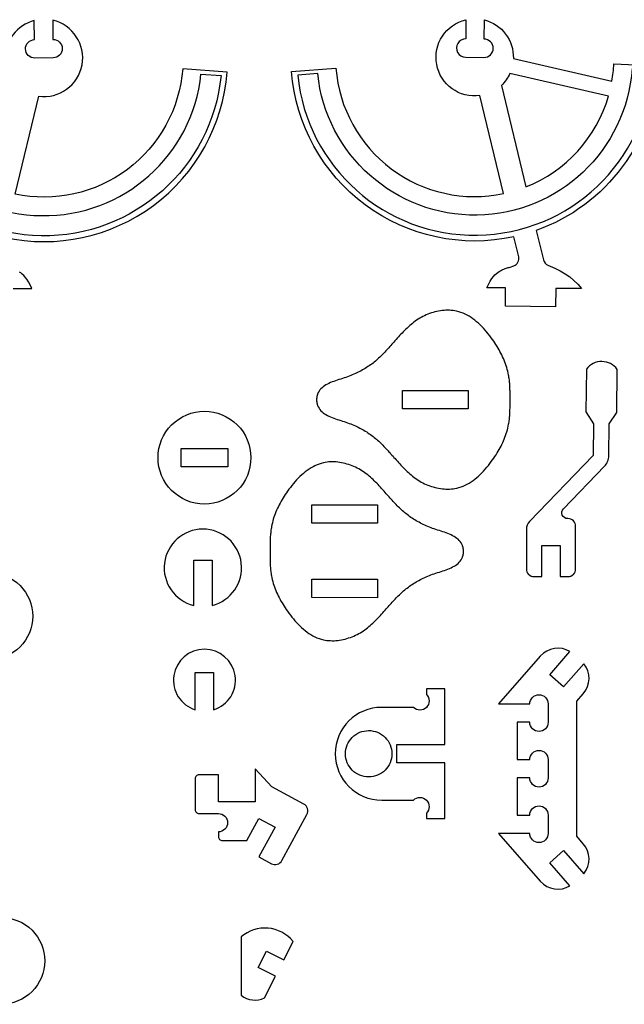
# Model space of a CAD drawing. Extents: x 792.4 to 836.1, y 6.7 to 36.6.
# Tile 7 of 8: x 815.2 to 823.4, y 23.2 to 36.6. Entities that reach past the tile are written whole.
import ezdxf

# ---------------------------------------------------------------- set-up
doc = ezdxf.new("R2010")
doc.units = 0
for name, color, linetype in [('EXTERNAL_CUT', 1, 'CONTINUOUS'), ('INTERNAL_CUT', 5, 'CONTINUOUS'), ('POCKET_CUT_1_1MM', 3, 'CONTINUOUS')]:
    doc.layers.add(name, color=color, linetype=linetype)

msp = doc.modelspace()

# ---------------------------------------------------------------- linework, layer by layer
at = {"layer": 'EXTERNAL_CUT', "flags": 128}
for points in [[(817.999, 35.914), (817.396, 35.961, -0.45294), (815.119, 34.258), (815.439, 35.588, 0.955312), (815.629, 36.621), (815.632, 36.36, -1), (815.635, 36.11), (815.386, 36.107, -0.414214), (815.259, 36.23, -0.414214), (815.383, 36.357), (815.379, 36.617, 0.349016), (814.985, 36.096)], [(818.873, 35.922), (819.476, 35.969, 0.45294), (821.753, 34.265), (821.433, 35.596, -0.955312), (821.243, 36.628), (821.24, 36.367, 1), (821.237, 36.118), (821.487, 36.115, 0.414214), (821.613, 36.238, 0.414214), (821.49, 36.364), (821.493, 36.625, -0.349016), (821.887, 36.103), (823.226, 35.795, 0.030871), (823.252, 36.027), (823.855, 35.999, -0.304486), (822.198, 33.764), (822.295, 33.363, 0.237553), (822.356, 33.291), (822.45, 33.251), (822.522, 33.215), (822.59, 33.175), (822.652, 33.132), (822.71, 33.084), (822.763, 33.032), (822.811, 32.973), (822.463, 32.976), (822.461, 32.727), (821.778, 32.733), (821.78, 32.982), (821.526, 32.985), (821.548, 33.03), (821.572, 33.074), (821.594, 33.109), (821.616, 33.138), (821.636, 33.161), (821.656, 33.18), (821.675, 33.194), (821.693, 33.207), (821.71, 33.217), (821.727, 33.226), (821.743, 33.233), (821.759, 33.24), (821.774, 33.246), (821.789, 33.25), (821.803, 33.255), (821.816, 33.259), (821.829, 33.262), (821.842, 33.266), (821.891, 33.283, 0.38801), (821.96, 33.407), (821.895, 33.678, -0.454969), (818.873, 35.922)], [(814.978, 33.67, 0.454969), (817.999, 35.914)], [(822.168, 29.06), (822.273, 29.06), (822.273, 29.481), (822.522, 29.481), (822.522, 29.06), (822.628, 29.06, 0.414214), (822.733, 29.165), (822.733, 29.743, 0.414214), (822.628, 29.848), (822.623, 29.848, -0.661891), (822.566, 29.982), (823.124, 30.559, 0.19179), (823.183, 30.703), (823.187, 31.136), (823.294, 31.292), (823.299, 31.876, 0.5), (822.879, 31.88), (822.873, 31.297), (822.977, 31.138), (822.972, 30.705), (822.107, 29.809, 0.194384), (822.063, 29.7), (822.063, 29.165, 0.414214), (822.168, 29.06)], [(818.321, 30.677, -0.414214), (817.69, 30.046, -0.414214), (817.06, 30.677, -0.414214), (817.69, 31.307, -0.414214), (818.321, 30.677)], [(817.544, 28.669), (817.544, 29.285), (817.794, 29.285), (817.794, 28.669, 0.886757), (817.669, 29.705, 0.886757), (817.544, 28.669)], [(815.358, 28.522, -0.414214), (814.768, 27.932, -0.414214), (814.178, 28.522, -0.414214), (814.768, 29.112, -0.414214), (815.358, 28.522)], [(817.566, 27.25), (817.566, 27.756), (817.815, 27.756), (817.815, 27.25, 0.859604), (817.69, 28.072, 0.859604), (817.566, 27.25)], [(822.656, 28.04, 0.365977), (822.253, 27.979), (821.687, 27.33), (822.11, 27.33, -0.414214), (822.235, 27.455, -0.414214), (822.359, 27.33), (822.359, 27.08, -0.414214), (822.235, 26.955, -0.414214), (822.11, 27.08), (821.939, 27.08), (821.939, 26.574), (822.11, 26.574, -0.414214), (822.235, 26.699, -0.414214), (822.359, 26.574), (822.359, 26.325, -0.414214), (822.235, 26.2, -0.414214), (822.11, 26.325), (821.939, 26.325), (821.939, 25.819), (822.11, 25.819, -0.414214), (822.235, 25.944, -0.414214), (822.359, 25.819), (822.359, 25.569, -0.414214), (822.235, 25.445, -0.414214), (822.11, 25.569), (821.687, 25.569), (822.253, 24.92, 0.365977), (822.656, 24.859), (822.382, 25.172), (822.57, 25.336), (822.844, 25.023, 0.365977), (822.837, 25.43), (822.749, 25.531), (822.749, 27.368), (822.837, 27.469, 0.365977), (822.844, 27.876), (822.57, 27.563), (822.382, 27.727), (822.656, 28.04)], [(820.956, 26.777), (820.956, 27.533), (820.706, 27.533), (820.706, 27.459, -1), (820.53, 27.283), (820.098, 27.283, 1), (820.098, 26.022), (820.53, 26.022, -1), (820.706, 25.845), (820.706, 25.772), (820.956, 25.772), (820.956, 26.528), (820.302, 26.528), (820.302, 26.777), (820.956, 26.777)], [(817.565, 26.313), (817.565, 25.893, 0.414214), (817.617, 25.841), (817.88, 25.841, -1), (817.88, 25.591), (817.88, 25.525, 0.414214), (817.933, 25.473), (818.265, 25.473), (818.429, 25.775), (818.649, 25.656), (818.429, 25.252), (818.6, 25.159, 0.414214), (818.742, 25.201), (819.082, 25.827, 0.414214), (819.04, 25.969), (818.607, 26.205), (818.379, 26.45), (818.379, 25.998), (817.88, 25.998), (817.88, 26.366), (817.617, 26.366, 0.414214), (817.565, 26.313)], [(815.521, 23.838, -0.414214), (814.931, 23.248, -0.414214), (814.341, 23.838, -0.414214), (814.931, 24.428, -0.414214), (815.521, 23.838)], [(818.188, 24.163), (818.188, 23.37, 0.278069), (818.507, 23.334), (818.655, 23.629), (818.421, 23.747), (818.533, 23.97), (818.768, 23.852), (818.894, 24.103, 0.423887), (818.188, 24.163)]]:
    msp.add_lwpolyline(points, format="xyb", dxfattribs=at)
for points in [[(815.092, 32.975), (815.347, 32.977), (815.324, 33.023), (815.301, 33.066), (815.278, 33.101), (815.256, 33.13), (815.236, 33.153), (815.216, 33.172), (815.198, 33.187), (815.18, 33.199)], [(821.842, 31.465), (821.842, 31.481), (821.842, 31.498), (821.842, 31.515), (821.842, 31.532), (821.842, 31.549), (821.842, 31.566), (821.842, 31.583), (821.841, 31.599), (821.841, 31.616), (821.84, 31.633), (821.839, 31.65), (821.838, 31.667), (821.837, 31.683), (821.835, 31.7), (821.834, 31.717), (821.832, 31.734), (821.83, 31.75), (821.827, 31.767), (821.825, 31.783), (821.822, 31.799), (821.817, 31.825), (821.811, 31.851), (821.804, 31.876), (821.797, 31.901), (821.789, 31.926), (821.781, 31.951), (821.772, 31.975), (821.762, 32), (821.752, 32.024), (821.741, 32.048), (821.73, 32.072), (821.718, 32.096), (821.705, 32.119), (821.692, 32.143), (821.679, 32.166), (821.665, 32.189), (821.65, 32.212), (821.636, 32.235), (821.62, 32.258), (821.604, 32.28), (821.585, 32.307), (821.566, 32.333), (821.545, 32.359), (821.525, 32.384), (821.503, 32.409), (821.481, 32.434), (821.459, 32.457), (821.436, 32.48), (821.412, 32.502), (821.388, 32.523), (821.363, 32.543), (821.338, 32.562), (821.312, 32.58), (821.286, 32.597), (821.259, 32.612), (821.231, 32.626), (821.203, 32.639), (821.174, 32.65), (821.145, 32.659), (821.115, 32.666), (821.092, 32.671), (821.068, 32.675), (821.043, 32.677), (821.019, 32.679), (820.994, 32.679), (820.97, 32.679), (820.945, 32.677), (820.92, 32.675), (820.895, 32.672), (820.87, 32.668), (820.846, 32.663), (820.821, 32.657), (820.797, 32.65), (820.773, 32.643), (820.749, 32.634), (820.725, 32.625), (820.702, 32.616), (820.679, 32.605), (820.657, 32.594), (820.635, 32.582), (820.614, 32.57), (820.593, 32.557), (820.573, 32.544), (820.554, 32.53), (820.534, 32.516), (820.516, 32.501), (820.497, 32.486), (820.479, 32.471), (820.461, 32.455), (820.443, 32.438), (820.426, 32.422), (820.409, 32.405), (820.392, 32.388), (820.375, 32.37), (820.359, 32.353), (820.342, 32.335), (820.326, 32.317), (820.31, 32.299), (820.294, 32.281), (820.278, 32.262), (820.264, 32.247), (820.251, 32.232), (820.237, 32.217), (820.224, 32.202), (820.21, 32.186), (820.196, 32.171), (820.183, 32.156), (820.169, 32.141), (820.155, 32.127), (820.141, 32.112), (820.127, 32.097), (820.113, 32.083), (820.099, 32.069), (820.085, 32.055), (820.071, 32.041), (820.056, 32.027), (820.041, 32.014), (820.027, 32.001), (820.012, 31.988), (819.996, 31.976), (819.98, 31.962), (819.963, 31.949), (819.946, 31.937), (819.928, 31.924), (819.911, 31.913), (819.893, 31.901), (819.875, 31.89), (819.856, 31.879), (819.838, 31.868), (819.819, 31.858), (819.8, 31.847), (819.78, 31.838), (819.76, 31.828), (819.74, 31.819), (819.719, 31.81), (819.699, 31.801), (819.677, 31.792), (819.656, 31.784), (819.634, 31.776), (819.612, 31.768), (819.588, 31.76), (819.565, 31.753), (819.541, 31.745), (819.518, 31.737), (819.494, 31.73), (819.471, 31.722), (819.448, 31.713), (819.425, 31.705), (819.403, 31.696), (819.382, 31.686), (819.361, 31.676), (819.341, 31.665), (819.322, 31.653), (819.304, 31.64), (819.288, 31.627), (819.273, 31.612), (819.259, 31.596), (819.247, 31.579), (819.236, 31.561), (819.228, 31.541), (819.226, 31.537), (819.225, 31.534), (819.224, 31.53), (819.223, 31.526), (819.222, 31.522), (819.221, 31.518), (819.22, 31.515), (819.219, 31.511), (819.218, 31.507), (819.217, 31.503), (819.216, 31.499), (819.216, 31.495), (819.215, 31.491), (819.215, 31.487), (819.214, 31.483), (819.214, 31.479), (819.214, 31.475), (819.213, 31.471), (819.213, 31.467), (819.213, 31.463), (819.213, 31.459), (819.213, 31.455), (819.214, 31.451), (819.214, 31.447), (819.214, 31.443), (819.215, 31.439), (819.215, 31.435), (819.216, 31.431), (819.216, 31.427), (819.217, 31.423), (819.218, 31.419), (819.219, 31.415), (819.22, 31.411), (819.221, 31.407), (819.222, 31.404), (819.223, 31.4), (819.224, 31.396), (819.225, 31.392), (819.226, 31.388), (819.228, 31.385), (819.236, 31.365), (819.247, 31.347), (819.259, 31.33), (819.273, 31.314), (819.288, 31.299), (819.305, 31.286), (819.322, 31.273), (819.341, 31.261), (819.361, 31.25), (819.382, 31.24), (819.403, 31.23), (819.426, 31.221), (819.448, 31.213), (819.471, 31.205), (819.495, 31.197), (819.518, 31.189), (819.542, 31.181), (819.565, 31.174), (819.589, 31.166), (819.612, 31.158), (819.634, 31.15), (819.656, 31.142), (819.678, 31.134), (819.699, 31.125), (819.72, 31.117), (819.74, 31.108), (819.761, 31.098), (819.78, 31.089), (819.8, 31.079), (819.819, 31.069), (819.838, 31.059), (819.857, 31.048), (819.875, 31.037), (819.894, 31.026), (819.911, 31.014), (819.929, 31.002), (819.946, 30.99), (819.964, 30.977), (819.98, 30.965), (819.997, 30.951), (820.012, 30.939), (820.027, 30.926), (820.042, 30.913), (820.057, 30.9), (820.071, 30.886), (820.086, 30.872), (820.1, 30.858), (820.114, 30.844), (820.128, 30.83), (820.142, 30.815), (820.156, 30.8), (820.17, 30.786), (820.184, 30.771), (820.197, 30.756), (820.211, 30.741), (820.224, 30.726), (820.238, 30.71), (820.252, 30.695), (820.265, 30.68), (820.279, 30.665), (820.295, 30.647), (820.311, 30.628), (820.327, 30.61), (820.344, 30.593), (820.36, 30.575), (820.377, 30.557), (820.393, 30.54), (820.41, 30.523), (820.427, 30.506), (820.445, 30.489), (820.462, 30.473), (820.48, 30.457), (820.498, 30.441), (820.517, 30.426), (820.536, 30.411), (820.555, 30.397), (820.575, 30.383), (820.595, 30.37), (820.615, 30.357), (820.636, 30.345), (820.658, 30.334), (820.681, 30.323), (820.704, 30.312), (820.727, 30.302), (820.75, 30.293), (820.774, 30.285), (820.798, 30.278), (820.823, 30.271), (820.847, 30.265), (820.872, 30.26), (820.897, 30.256), (820.922, 30.253), (820.946, 30.251), (820.971, 30.249), (820.996, 30.249), (821.021, 30.249), (821.045, 30.251), (821.069, 30.253), (821.093, 30.257), (821.117, 30.262), (821.147, 30.269), (821.176, 30.279), (821.204, 30.29), (821.233, 30.302), (821.26, 30.316), (821.287, 30.332), (821.313, 30.348), (821.339, 30.366), (821.365, 30.385), (821.389, 30.405), (821.413, 30.427), (821.437, 30.449), (821.46, 30.472), (821.483, 30.495), (821.504, 30.52), (821.526, 30.545), (821.547, 30.57), (821.567, 30.596), (821.586, 30.622), (821.605, 30.649), (821.621, 30.671), (821.637, 30.694), (821.651, 30.717), (821.666, 30.74), (821.68, 30.763), (821.693, 30.786), (821.706, 30.81), (821.719, 30.833), (821.73, 30.857), (821.742, 30.881), (821.753, 30.905), (821.763, 30.929), (821.773, 30.954), (821.782, 30.979), (821.79, 31.003), (821.798, 31.028), (821.805, 31.053), (821.811, 31.079), (821.817, 31.104), (821.822, 31.13), (821.825, 31.146), (821.828, 31.163), (821.83, 31.179), (821.832, 31.196), (821.834, 31.212), (821.836, 31.229), (821.837, 31.246), (821.838, 31.263), (821.839, 31.279), (821.84, 31.296), (821.841, 31.313), (821.841, 31.33), (821.842, 31.347), (821.842, 31.364), (821.842, 31.38), (821.842, 31.397), (821.842, 31.414), (821.842, 31.431), (821.842, 31.448), (821.842, 31.465)], [(818.581, 29.405), (818.581, 29.388), (818.581, 29.371), (818.581, 29.354), (818.581, 29.338), (818.581, 29.321), (818.581, 29.304), (818.582, 29.287), (818.582, 29.27), (818.583, 29.253), (818.583, 29.236), (818.584, 29.22), (818.585, 29.203), (818.586, 29.186), (818.588, 29.169), (818.589, 29.153), (818.591, 29.136), (818.593, 29.119), (818.596, 29.103), (818.598, 29.086), (818.601, 29.07), (818.606, 29.044), (818.612, 29.019), (818.618, 28.994), (818.626, 28.968), (818.633, 28.944), (818.642, 28.919), (818.651, 28.894), (818.66, 28.87), (818.671, 28.845), (818.682, 28.821), (818.693, 28.797), (818.705, 28.774), (818.717, 28.75), (818.73, 28.727), (818.744, 28.703), (818.758, 28.68), (818.772, 28.657), (818.787, 28.634), (818.802, 28.611), (818.818, 28.589), (818.837, 28.562), (818.857, 28.536), (818.877, 28.51), (818.898, 28.485), (818.919, 28.46), (818.941, 28.435), (818.963, 28.412), (818.986, 28.389), (819.01, 28.367), (819.034, 28.346), (819.059, 28.326), (819.084, 28.306), (819.11, 28.289), (819.136, 28.272), (819.163, 28.256), (819.191, 28.242), (819.219, 28.23), (819.248, 28.219), (819.277, 28.21), (819.307, 28.202), (819.33, 28.197), (819.354, 28.194), (819.378, 28.191), (819.403, 28.19), (819.427, 28.189), (819.452, 28.189), (819.477, 28.191), (819.502, 28.193), (819.527, 28.196), (819.551, 28.201), (819.576, 28.206), (819.601, 28.211), (819.625, 28.218), (819.649, 28.226), (819.673, 28.234), (819.697, 28.243), (819.72, 28.252), (819.743, 28.263), (819.765, 28.274), (819.787, 28.286), (819.808, 28.298), (819.829, 28.31), (819.849, 28.324), (819.868, 28.337), (819.888, 28.352), (819.907, 28.366), (819.925, 28.382), (819.943, 28.397), (819.961, 28.413), (819.979, 28.429), (819.996, 28.446), (820.013, 28.463), (820.03, 28.48), (820.047, 28.497), (820.063, 28.515), (820.08, 28.533), (820.096, 28.551), (820.112, 28.569), (820.129, 28.587), (820.145, 28.605), (820.158, 28.62), (820.172, 28.635), (820.185, 28.651), (820.199, 28.666), (820.212, 28.681), (820.226, 28.696), (820.24, 28.711), (820.254, 28.726), (820.267, 28.741), (820.281, 28.755), (820.295, 28.77), (820.309, 28.784), (820.323, 28.798), (820.338, 28.812), (820.352, 28.826), (820.367, 28.84), (820.381, 28.853), (820.396, 28.866), (820.411, 28.879), (820.426, 28.892), (820.443, 28.905), (820.46, 28.918), (820.477, 28.93), (820.494, 28.943), (820.512, 28.954), (820.53, 28.966), (820.548, 28.977), (820.566, 28.988), (820.585, 28.999), (820.604, 29.009), (820.623, 29.019), (820.643, 29.029), (820.663, 29.039), (820.683, 29.048), (820.704, 29.057), (820.724, 29.066), (820.746, 29.074), (820.767, 29.083), (820.789, 29.091), (820.811, 29.098), (820.835, 29.106), (820.858, 29.114), (820.882, 29.121), (820.905, 29.129), (820.929, 29.137), (820.952, 29.145), (820.975, 29.153), (820.998, 29.162), (821.02, 29.171), (821.041, 29.18), (821.062, 29.191), (821.082, 29.202), (821.101, 29.213), (821.119, 29.226), (821.135, 29.24), (821.15, 29.254), (821.164, 29.27), (821.176, 29.287), (821.187, 29.305), (821.196, 29.325), (821.197, 29.329), (821.198, 29.332), (821.199, 29.336), (821.201, 29.34), (821.202, 29.344), (821.203, 29.348), (821.204, 29.351), (821.205, 29.355), (821.206, 29.359), (821.206, 29.363), (821.207, 29.367), (821.208, 29.371), (821.208, 29.375), (821.209, 29.379), (821.209, 29.383), (821.209, 29.387), (821.21, 29.391), (821.21, 29.395), (821.21, 29.399), (821.21, 29.403), (821.21, 29.407), (821.21, 29.411), (821.21, 29.415), (821.209, 29.419), (821.209, 29.423), (821.209, 29.427), (821.208, 29.431), (821.208, 29.435), (821.207, 29.439), (821.206, 29.443), (821.206, 29.447), (821.205, 29.451), (821.204, 29.455), (821.203, 29.459), (821.202, 29.463), (821.201, 29.466), (821.2, 29.47), (821.198, 29.474), (821.197, 29.478), (821.196, 29.481), (821.187, 29.501), (821.177, 29.519), (821.164, 29.536), (821.151, 29.552), (821.135, 29.567), (821.119, 29.58), (821.101, 29.593), (821.082, 29.605), (821.062, 29.616), (821.042, 29.626), (821.02, 29.636), (820.998, 29.645), (820.975, 29.654), (820.952, 29.662), (820.929, 29.67), (820.906, 29.678), (820.882, 29.685), (820.858, 29.693), (820.835, 29.701), (820.812, 29.708), (820.79, 29.716), (820.768, 29.724), (820.746, 29.733), (820.725, 29.741), (820.704, 29.75), (820.683, 29.759), (820.663, 29.768), (820.643, 29.778), (820.624, 29.788), (820.605, 29.798), (820.586, 29.808), (820.567, 29.819), (820.549, 29.83), (820.53, 29.841), (820.513, 29.853), (820.495, 29.865), (820.478, 29.877), (820.46, 29.89), (820.444, 29.903), (820.427, 29.916), (820.412, 29.928), (820.397, 29.941), (820.382, 29.954), (820.367, 29.968), (820.353, 29.981), (820.338, 29.995), (820.324, 30.009), (820.31, 30.023), (820.296, 30.038), (820.282, 30.052), (820.268, 30.067), (820.254, 30.082), (820.241, 30.097), (820.227, 30.112), (820.213, 30.127), (820.2, 30.142), (820.186, 30.157), (820.173, 30.172), (820.159, 30.187), (820.146, 30.203), (820.13, 30.221), (820.114, 30.239), (820.097, 30.257), (820.081, 30.275), (820.065, 30.293), (820.048, 30.31), (820.031, 30.328), (820.014, 30.345), (819.997, 30.362), (819.98, 30.379), (819.962, 30.395), (819.945, 30.411), (819.926, 30.426), (819.908, 30.442), (819.889, 30.456), (819.87, 30.471), (819.85, 30.484), (819.83, 30.498), (819.809, 30.51), (819.788, 30.523), (819.766, 30.534), (819.744, 30.545), (819.721, 30.556), (819.698, 30.566), (819.674, 30.575), (819.651, 30.583), (819.626, 30.59), (819.602, 30.597), (819.578, 30.603), (819.553, 30.608), (819.528, 30.612), (819.503, 30.615), (819.478, 30.618), (819.454, 30.619), (819.429, 30.62), (819.404, 30.619), (819.38, 30.618), (819.356, 30.615), (819.332, 30.611), (819.308, 30.607), (819.278, 30.599), (819.249, 30.59), (819.22, 30.579), (819.192, 30.566), (819.165, 30.553), (819.138, 30.537), (819.111, 30.521), (819.086, 30.503), (819.06, 30.484), (819.036, 30.463), (819.011, 30.442), (818.988, 30.42), (818.965, 30.397), (818.942, 30.374), (818.92, 30.349), (818.899, 30.325), (818.878, 30.299), (818.858, 30.273), (818.838, 30.247), (818.819, 30.221), (818.803, 30.198), (818.788, 30.175), (818.773, 30.152), (818.759, 30.129), (818.745, 30.106), (818.731, 30.083), (818.718, 30.06), (818.706, 30.036), (818.694, 30.012), (818.682, 29.988), (818.671, 29.964), (818.661, 29.94), (818.651, 29.915), (818.642, 29.891), (818.634, 29.866), (818.626, 29.841), (818.619, 29.816), (818.613, 29.791), (818.607, 29.765), (818.602, 29.74), (818.599, 29.723), (818.596, 29.707), (818.594, 29.69), (818.592, 29.674), (818.59, 29.657), (818.588, 29.64), (818.587, 29.624), (818.585, 29.607), (818.584, 29.59), (818.584, 29.573), (818.583, 29.556), (818.582, 29.54), (818.582, 29.523), (818.581, 29.506), (818.581, 29.489), (818.581, 29.472), (818.581, 29.455), (818.581, 29.438), (818.581, 29.422), (818.581, 29.405)]]:
    msp.add_lwpolyline(points, dxfattribs=at)
at = {"layer": 'INTERNAL_CUT', "flags": 128}
msp.add_lwpolyline([(821.724, 35.735), (822.056, 34.356, 0.232502), (823.179, 35.591), (821.84, 35.898, -0.096231), (821.724, 35.735)], format="xyb", dxfattribs=at)
for points in [[(821.275, 31.589), (821.275, 31.339), (820.382, 31.339), (820.382, 31.588), (821.275, 31.589)], [(817.375, 30.552), (817.375, 30.802), (818.006, 30.802), (818.006, 30.552), (817.375, 30.552)], [(819.148, 29.785), (819.148, 30.035), (820.042, 30.034), (820.042, 29.785), (819.148, 29.785)], [(819.148, 28.774), (819.148, 29.024), (820.041, 29.023), (820.041, 28.773), (819.148, 28.774)]]:
    msp.add_lwpolyline(points, dxfattribs=at)
at = {"layer": 'POCKET_CUT_1_1MM', "flags": 128}
for points in [[(817.916, 35.868, -0.919165), (813.099, 35.943), (813.372, 35.956, 0.916612), (817.643, 35.889), (817.916, 35.868)], [(818.957, 35.876, 0.919165), (823.773, 35.95), (823.5, 35.963, -0.916612), (819.229, 35.897), (818.957, 35.876)], [(819.921, 26.968, -0.414214), (820.237, 26.652, -0.414214), (819.921, 26.337, -0.414214), (819.606, 26.652, -0.414214), (819.921, 26.968)]]:
    msp.add_lwpolyline(points, format="xyb", dxfattribs=at)

doc.saveas('drawing.dxf')
